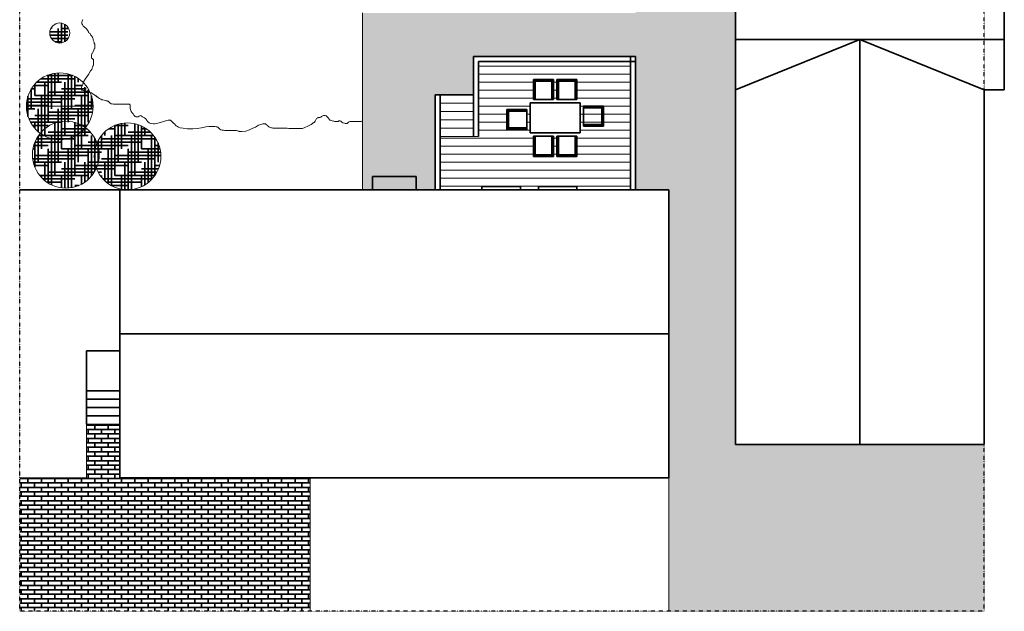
# Model space of a CAD drawing. Header units: millimetres. Extents: x 129938 to 159452, y -57851 to -22653.
# Tile 1 of 10: x 129952 to 159452, y -57851 to -40133. Entities that reach past the tile are written whole.
import ezdxf

# ---------------------------------------------------------------- set-up
doc = ezdxf.new("R2010")
doc.units = ezdxf.units.MM
doc.header["$LTSCALE"] = 5
doc.linetypes.add('AUSGEZOGEN', pattern=[0])
doc.linetypes.add('DASHDOT', pattern=[1, 0.5, -0.25, 0, -0.25])
for name, color, linetype, true_color in [('Frei', 7, 'Continuous', 0x000000), ('FREI LASSEN', 7, 'Continuous', 0x008000), ('KELLERGESCHOSS', 7, 'Continuous', 0x000000)]:
    doc.layers.add(name, color=color, linetype=linetype, true_color=true_color)
pattern_1 = [(0, (0, 0), (400, 100), [1600, -800]), (90, (0, 0), (-100, -400), [1600, -800])]

msp = doc.modelspace()

# ---------------------------------------------------------------- hatches: boundary and pattern name
at = {"layer": 'Frei', "linetype": 'AUSGEZOGEN', "lineweight": 35, "true_color": 0x000000}
h = msp.add_hatch(dxfattribs=at)
h.set_pattern_fill('MegaCAD_Mauer', color=18, scale=50, style=0)
h.set_pattern_definition([(0, (0, 0), (0, 150), []), (90, (0, 0), (-150, 150), [150, -150])])
h.paths.add_polyline_path([(151402, -39231), (158852, -39231), (158852, -37931), (148402, -37931), (148402, -39931), (140227, -39931), (140227, -45231), (140527, -45231), (140527, -44831), (141827, -44831), (141827, -45231), (142402, -45231), (142402, -42381), (143552, -42381), (143552, -41231), (148402, -41231), (148402, -45231), (149402, -45231), (149402, -53851), (149402, -57851), (158852, -57851), (158852, -52851), (151402, -52851), (151402, -42231)], flags=0)
h.paths.add_polyline_path([(141827, -45231), (141827, -44831), (140527, -44831), (140527, -45231)], flags=0)
at = {"layer": 'Frei', "linetype": 'AUSGEZOGEN', "lineweight": 35, "true_color": 0x008000}
h = msp.add_hatch(dxfattribs=at)
h.set_pattern_fill('MegaCAD_Hahn', color=96, scale=100, style=0)
h.set_pattern_definition(pattern_1)
h.paths.add_polyline_path([(131397, -40703), (131397, -40695), (131397, -40671), (131397, -40599), (131397, -40551), (131397, -40479), (131397, -40383), (131397, -40359), (131397, -40358, 3.16311)], flags=0)
at = {"layer": 'Frei', "linetype": 'AUSGEZOGEN', "lineweight": 18, "true_color": 0x808000}
h = msp.add_hatch(dxfattribs=at)
h.set_pattern_fill('MegaCAD_TYP1', color=56, scale=80, angle=-45, style=0)
h.set_pattern_definition([(0, (0, 0), (0, 240), [])])
h.paths.add_polyline_path([(144952, -45131), (144952, -45231), (145492, -45231), (145492, -45131), (146642, -45131), (146642, -45231), (148252, -45231), (148252, -41381), (143702, -41381), (143702, -43631), (142552, -43631), (142552, -45231), (143802, -45231), (143802, -45131)], flags=0)
h.paths.add_polyline_path([(144597, -42876), (144597, -43376), (145147, -43376), (145147, -42876)], flags=0)
h.paths.add_polyline_path([(145397, -41976), (145397, -42526), (145897, -42526), (145897, -41976)], flags=0)
h.paths.add_polyline_path([(146747, -43526), (146747, -42626), (145247, -42626), (145247, -43526)], flags=0)
h.paths.add_polyline_path([(146097, -41976), (146097, -42526), (146597, -42526), (146597, -41976)], flags=0)
h.paths.add_polyline_path([(147397, -42776), (146847, -42776), (146847, -43276), (147397, -43276)], flags=0)
h.paths.add_polyline_path([(146597, -43626), (146097, -43626), (146097, -44176), (146597, -44176)], flags=0)
h.paths.add_polyline_path([(145897, -43626), (145397, -43626), (145397, -44176), (145897, -44176)], flags=0)
h.paths.add_polyline_path([(147397, -42776), (147397, -42726), (146847, -42726), (146847, -42776)], flags=0)
h.paths.add_polyline_path([(147447, -42726), (147397, -42726), (147397, -43326), (147447, -43326)], flags=0)
h.paths.add_polyline_path([(146847, -43326), (146847, -42726), (147447, -42726), (147447, -43326)], flags=0)
h.paths.add_polyline_path([(146647, -41976), (146647, -41926), (146047, -41926), (146047, -41976)], flags=0)
h.paths.add_polyline_path([(146047, -42526), (146097, -42526), (146097, -41976), (146047, -41976)], flags=0)
h.paths.add_polyline_path([(146647, -41976), (146597, -41976), (146597, -42526), (146647, -42526)], flags=0)
h.paths.add_polyline_path([(145347, -41926), (145347, -41976), (145947, -41976), (145947, -41926)], flags=0)
h.paths.add_polyline_path([(145947, -41976), (145897, -41976), (145897, -42526), (145947, -42526)], flags=0)
h.paths.add_polyline_path([(145397, -41976), (145347, -41976), (145347, -42526), (145397, -42526)], flags=0)
h.paths.add_polyline_path([(144597, -42826), (144597, -42876), (145147, -42876), (145147, -42826)], flags=0)
h.paths.add_polyline_path([(144547, -43426), (144597, -43426), (144597, -42826), (144547, -42826)], flags=0)
h.paths.add_polyline_path([(145147, -43426), (145147, -43376), (144597, -43376), (144597, -43426)], flags=0)
h.paths.add_polyline_path([(145397, -43626), (145347, -43626), (145347, -44176), (145397, -44176)], flags=0)
h.paths.add_polyline_path([(145897, -44176), (145947, -44176), (145947, -43626), (145897, -43626)], flags=0)
h.paths.add_polyline_path([(145347, -44176), (145347, -44226), (145947, -44226), (145947, -44176)], flags=0)
h.paths.add_polyline_path([(146647, -44226), (146647, -44176), (146047, -44176), (146047, -44226)], flags=0)
h.paths.add_polyline_path([(146047, -44176), (146097, -44176), (146097, -43626), (146047, -43626)], flags=0)
h.paths.add_polyline_path([(146647, -43626), (146597, -43626), (146597, -44176), (146647, -44176)], flags=0)
at = {"layer": 'Frei', "linetype": 'AUSGEZOGEN', "lineweight": 35, "true_color": 0x008000}
h = msp.add_hatch(dxfattribs=at)
h.set_pattern_fill('MegaCAD_Hahn', color=96, scale=100, style=0)
h.set_pattern_definition(pattern_1)
h.paths.add_polyline_path([(130152, -42726), (132152, -42726, 0.126198), (132028, -42244), (131995, -42228), (131947, -42204), (131900, -42156), (131876, -42132), (131828, -42108), (131780, -42060), (131756, -42012), (131732, -41988), (131732, -41964), (131732, -41911, 0.609708)], flags=0)
h.paths.add_polyline_path([(130152, -42726, 0.240504), (130565, -43536, -0.394481), (131920, -43366, 0.175403), (132152, -42726)], flags=0)
h.paths.add_polyline_path([(130565, -43536, 0.394481), (131920, -43366, 0.394481)], flags=0)
h.paths.add_polyline_path([(130565, -43536, 1.149765), (132248, -44580, -0.197151), (132269, -43821, 0.146485), (131920, -43366, -0.394481)], flags=0)
h.paths.add_polyline_path([(132269, -43821, -0.197151), (132248, -44580, 5.072249)], flags=0)
h.paths.add_polyline_path([(132269, -43821, 0.197151), (132248, -44580, 0.197151)], flags=0)
at = {"layer": 'Frei', "linetype": 'AUSGEZOGEN', "lineweight": 35, "true_color": 0x000000}
h = msp.add_hatch(dxfattribs=at)
h.set_pattern_fill('MegaCAD_A-STA2', color=18, scale=50, style=0)
h.set_pattern_definition([(0, (0, 0), (0, 133.35), []), (90, (0, 0), (-200, 133.35), [133.35, -133.35])])
h.paths.add_polyline_path([(129952, -53851), (131952, -53851), (131952, -52251), (132952, -52251), (132952, -53851), (138652, -53851), (138652, -57851), (129952, -57851)], flags=0)

# ---------------------------------------------------------------- linework, layer by layer
at = {"layer": 'Frei', "color": 18, "linetype": 'AUSGEZOGEN', "lineweight": 35, "true_color": 0x000000}
for p, q in [((151402, -42231), (151402, -39231)), ((159452, -42231), (159452, -39231)), ((151402, -40731), (159452, -40731)), ((155127, -40731), (151402, -42231)), ((155127, -40731), (155127, -52851)), ((158852, -42231), (155127, -40731)), ((148402, -41231), (143552, -41231)), ((143552, -43631), (143552, -41231)), ((148252, -45231), (148252, -41231)), ((148402, -45231), (148402, -41231)), ((148402, -41381), (143702, -41381)), ((143702, -43631), (143702, -41381)), ((145347, -42526), (145347, -41926)), ((145347, -41926), (145947, -41926)), ((145347, -41976), (145947, -41976)), ((145397, -42526), (145397, -41976)), ((145897, -41976), (145897, -42526)), ((145947, -41926), (145947, -42526)), ((146047, -42526), (146047, -41926)), ((146047, -41926), (146647, -41926)), ((146047, -41976), (146647, -41976)), ((146097, -42526), (146097, -41976)), ((146597, -41976), (146597, -42526)), ((146647, -41926), (146647, -42526)), ((142402, -45231), (142402, -42381)), ((143552, -42381), (142402, -42381)), ((142552, -45231), (142552, -42381)), ((151402, -52851), (151402, -42231)), ((158852, -42231), (159452, -42231)), ((158852, -42231), (158852, -52851)), ((145247, -43526), (145247, -42626)), ((145247, -42626), (146747, -42626)), ((145947, -42526), (145347, -42526)), ((146647, -42526), (146047, -42526)), ((146747, -42626), (146747, -43526)), ((146847, -42726), (147447, -42726)), ((146847, -43326), (146847, -42726)), ((147397, -42726), (147397, -43326)), ((147447, -42726), (147447, -43326)), ((145147, -42826), (144547, -42826)), ((144547, -42826), (144547, -43426)), ((144597, -42826), (144597, -43426)), ((145147, -42876), (144597, -42876)), ((145147, -43426), (145147, -42826)), ((146847, -42776), (147397, -42776)), ((147397, -43276), (146847, -43276)), ((147447, -43326), (146847, -43326)), ((144547, -43426), (145147, -43426)), ((144597, -43376), (145147, -43376)), ((146747, -43526), (145247, -43526)), ((145347, -43626), (145347, -44226)), ((145947, -43626), (145347, -43626)), ((145397, -43626), (145397, -44176)), ((145897, -44176), (145897, -43626)), ((145947, -44226), (145947, -43626)), ((146047, -43626), (146047, -44226)), ((146647, -43626), (146047, -43626)), ((146097, -43626), (146097, -44176)), ((146597, -44176), (146597, -43626)), ((146647, -44226), (146647, -43626)), ((145347, -44176), (145947, -44176)), ((145347, -44226), (145947, -44226)), ((146047, -44176), (146647, -44176)), ((146047, -44226), (146647, -44226)), ((141827, -44831), (140527, -44831)), ((140527, -45231), (140527, -44831)), ((141827, -45231), (141827, -44831)), ((143802, -45231), (143802, -45131)), ((144952, -45131), (143802, -45131)), ((144952, -45231), (144952, -45131)), ((145492, -45231), (145492, -45131)), ((146642, -45131), (145492, -45131)), ((146642, -45231), (146642, -45131)), ((149402, -45231), (129952, -45231)), ((132952, -53851), (132952, -45231)), ((149402, -53851), (149402, -45231)), ((132952, -49541), (149402, -49541)), ((131952, -52251), (131952, -50051)), ((132952, -50051), (131952, -50051)), ((132952, -51251), (131952, -51251)), ((132952, -51501), (131952, -51501)), ((132952, -51751), (131952, -51751)), ((132952, -52001), (131952, -52001)), ((158852, -52851), (151402, -52851)), ((149402, -53851), (132952, -53851))]:
    msp.add_line(p, q, dxfattribs=at)
at = {"layer": 'Frei', "color": 5, "linetype": 'AUSGEZOGEN', "lineweight": 18, "true_color": 0x0000ff}
for p, q in [((140227, -45231), (140227, -39931)), ((132952, -52251), (131952, -52251)), ((131952, -53851), (131952, -52251)), ((131952, -53851), (129952, -53851)), ((138652, -57851), (138652, -53851)), ((149402, -53851), (149402, -57851))]:
    msp.add_line(p, q, dxfattribs=at)
at = {"layer": 'Frei', "color": 56, "linetype": 'AUSGEZOGEN', "lineweight": 18, "true_color": 0x808000}
for p, q in [((143552, -42631), (142552, -42631)), ((143552, -42881), (142552, -42881)), ((143552, -43131), (142552, -43131)), ((143552, -43381), (142552, -43381)), ((143702, -43631), (142552, -43631))]:
    msp.add_line(p, q, dxfattribs=at)
msp.add_lwpolyline([(131846, -40130), (131835, -40151), (131825, -40173), (131814, -40194), (131814, -40215), (131814, -40247), (131814, -40258), (131835, -40279), (131846, -40301), (131857, -40322), (131878, -40333), (131899, -40365), (131921, -40375), (131953, -40407), (131974, -40439), (131995, -40461), (132006, -40482), (132027, -40514), (132038, -40535), (132059, -40546), (132070, -40567), (132081, -40599), (132102, -40621), (132112, -40631), (132123, -40642), (132134, -40653), (132134, -40674), (132144, -40674), (132155, -40717), (132155, -40727), (132155, -40749), (132166, -40770), (132176, -40791), (132187, -40802), (132187, -40823), (132187, -40834), (132187, -40845), (132198, -40866), (132198, -40898), (132198, -40909), (132198, -40930), (132198, -40951), (132198, -40962), (132198, -40973), (132198, -40994), (132187, -41005), (132176, -41037), (132176, -41058), (132166, -41079), (132155, -41079), (132144, -41111), (132134, -41133), (132112, -41143), (132112, -41165), (132102, -41186), (132102, -41208), (132102, -41229), (132102, -41250), (132102, -41272), (132102, -41282), (132123, -41293), (132144, -41314), (132166, -41314), (132166, -41325), (132166, -41336), (132166, -41357), (132166, -41378), (132166, -41389), (132166, -41410), (132166, -41421), (132166, -41464), (132166, -41485), (132155, -41517), (132144, -41528), (132134, -41549), (132123, -41581), (132112, -41624), (132070, -41666), (132017, -41773), (131963, -41848), (131910, -41912), (131867, -41997), (131846, -42061), (131814, -42136), (131803, -42178), (131803, -42210), (131803, -42221), (131803, -42232), (131803, -42242), (131814, -42242), (131835, -42242), (131867, -42253), (131899, -42253), (131931, -42264), (131963, -42274), (131985, -42274), (132017, -42296), (132059, -42317), (132102, -42328), (132155, -42360), (132176, -42370), (132198, -42392), (132219, -42413), (132240, -42413), (132251, -42424), (132251, -42434), (132251, -42445), (132262, -42445), (132272, -42445), (132283, -42445), (132294, -42456), (132315, -42477), (132347, -42498), (132379, -42509), (132411, -42530), (132443, -42530), (132485, -42541), (132528, -42552), (132560, -42562), (132571, -42573), (132603, -42573), (132613, -42573), (132613, -42584), (132624, -42594), (132635, -42594), (132635, -42605), (132645, -42616), (132656, -42626), (132667, -42637), (132688, -42648), (132720, -42648), (132763, -42658), (132816, -42658), (132890, -42658), (132965, -42658), (133050, -42658), (133125, -42658), (133189, -42658), (133210, -42658), (133231, -42658), (133253, -42658), (133253, -42669), (133253, -42680), (133263, -42680), (133263, -42690), (133263, -42701), (133263, -42712), (133263, -42733), (133263, -42755), (133263, -42797), (133274, -42819), (133285, -42851), (133295, -42883), (133317, -42925), (133349, -42957), (133370, -42989), (133391, -43011), (133413, -43032), (133434, -43043), (133455, -43043), (133487, -43043), (133498, -43043), (133530, -43021), (133551, -43011), (133572, -43000), (133594, -43011), (133604, -43021), (133636, -43043), (133647, -43053), (133668, -43064), (133690, -43075), (133700, -43085), (133722, -43096), (133754, -43128), (133764, -43149), (133786, -43192), (133807, -43203), (133818, -43213), (133828, -43224), (133850, -43235), (133882, -43245), (133892, -43245), (133956, -43256), (133999, -43256), (134052, -43245), (134169, -43213), (134265, -43181), (134361, -43149), (134404, -43139), (134414, -43139), (134446, -43139), (134457, -43139), (134468, -43139), (134478, -43149), (134500, -43171), (134521, -43192), (134542, -43213), (134553, -43224), (134564, -43235), (134574, -43245), (134596, -43256), (134596, -43267), (134617, -43288), (134638, -43309), (134681, -43331), (134713, -43352), (134755, -43373), (134851, -43384), (134979, -43405), (135139, -43405), (135267, -43395), (135395, -43373), (135533, -43341), (135619, -43331), (135693, -43331), (135757, -43331), (135800, -43331), (135842, -43341), (135864, -43341), (135885, -43352), (135896, -43363), (135906, -43373), (135928, -43395), (135949, -43416), (135981, -43427), (136013, -43437), (136056, -43437), (136098, -43448), (136162, -43448), (136258, -43448), (136333, -43448), (136397, -43448), (136418, -43448), (136450, -43448), (136482, -43459), (136503, -43469), (136514, -43469), (136524, -43480), (136546, -43480), (136556, -43480), (136610, -43480), (136727, -43469), (136834, -43427), (136940, -43384), (137015, -43352), (137111, -43288), (137175, -43267), (137239, -43256), (137270, -43256), (137292, -43256), (137313, -43256), (137334, -43267), (137356, -43277), (137366, -43299), (137398, -43320), (137420, -43341), (137441, -43352), (137473, -43363), (137494, -43373), (137516, -43373), (137537, -43384), (137569, -43384), (137590, -43384), (137675, -43384), (137750, -43384), (137825, -43384), (137867, -43384), (137910, -43384), (137963, -43384), (138016, -43395), (138080, -43395), (138112, -43395), (138176, -43395), (138230, -43395), (138272, -43395), (138326, -43395), (138421, -43395), (138496, -43363), (138581, -43320), (138645, -43288), (138688, -43267), (138720, -43245), (138730, -43224), (138752, -43224), (138762, -43213), (138773, -43213), (138784, -43203), (138805, -43171), (138826, -43128), (138848, -43096), (138880, -43075), (138890, -43064), (138912, -43064), (138944, -43064), (138976, -43053), (138997, -43032), (139018, -43021), (139050, -43000), (139072, -43000), (139082, -43000), (139103, -43000), (139135, -43011), (139157, -43032), (139178, -43053), (139199, -43085), (139210, -43107), (139242, -43139), (139263, -43139), (139285, -43149), (139317, -43160), (139359, -43171), (139370, -43171), (139391, -43181), (139413, -43181), (139423, -43181), (139455, -43181), (139487, -43181), (139498, -43181), (139508, -43181), (139508, -43171), (139508, -43160), (139519, -43160), (139530, -43160), (139540, -43160), (139551, -43160), (139572, -43171), (139604, -43203), (139636, -43224), (139679, -43235), (139700, -43245), (139732, -43245), (139754, -43245), (139764, -43245), (139775, -43235), (139796, -43213), (139807, -43203), (139839, -43181), (139849, -43181), (139860, -43181), (139871, -43181), (139903, -43181), (139924, -43181), (139956, -43181), (139977, -43181), (139999, -43181), (140009, -43181), (140041, -43181), (140063, -43181), (140084, -43181), (140116, -43181), (140137, -43181), (140148, -43181), (140159, -43181), (140169, -43181), (140180, -43181), (140201, -43171), (140212, -43171), (140227, -43171)], dxfattribs=at)
at = {"layer": 'FREI LASSEN', "color": 56, "linetype": 'AUSGEZOGEN', "lineweight": 18, "true_color": 0x808000}
msp.add_line((132152, -42726), (130152, -42726), dxfattribs=at)
at = {"layer": 'FREI LASSEN', "color": 96, "linetype": 'AUSGEZOGEN', "lineweight": 18, "true_color": 0x008000}
for centre, radius in [((131152, -40531), 300), ((131152, -42726), 1000), ((131333, -44176), 1000), ((133183, -44226), 1000)]:
    msp.add_circle(centre, radius, dxfattribs=at)
at = {"layer": 'KELLERGESCHOSS', "color": 18, "linetype": 'DASHDOT', "lineweight": 25, "true_color": 0x000000}
for p, q in [((158852, -57851), (158852, -23482)), ((129952, -57851), (129952, -27401)), ((158852, -57851), (129952, -57851))]:
    msp.add_line(p, q, dxfattribs=at)

doc.saveas('drawing.dxf')
